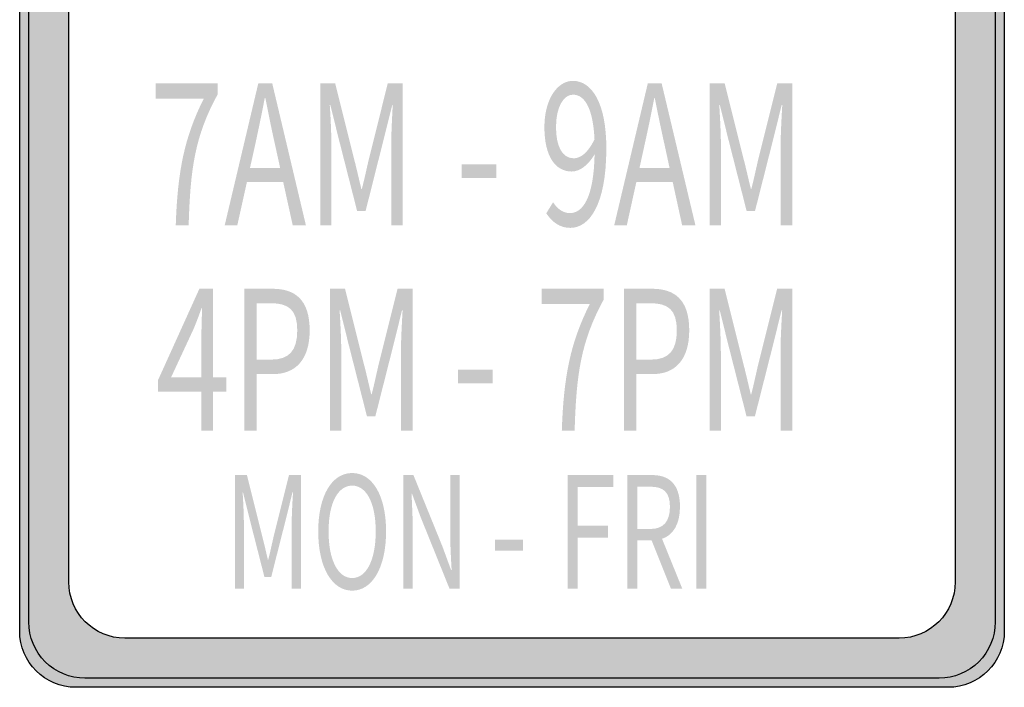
# Model space of a CAD drawing. Header units: inches. Extents: x -0.5 to 0.5, y -0.75 to 0.75.
# Tile 1 of 2: x -0.5 to 0.5, y -0.75 to -0.07. Entities that reach past the tile are written whole.
import ezdxf

# ---------------------------------------------------------------- set-up
doc = ezdxf.new("R2010")
doc.units = ezdxf.units.IN
doc.header["$MEASUREMENT"] = 0

msp = doc.modelspace()

# ---------------------------------------------------------------- hatches: boundary and pattern name
h = msp.add_hatch(color=7)
edge = h.paths.add_edge_path()
edge.add_line((-0.443, 0.7521), (0.443, 0.7521))
edge.add_spline(control_points=[(0.443, 0.7521), (0.4745, 0.7521), (0.5, 0.7266), (0.5, 0.6951)], knot_values=[0, 0, 0, 0, 1, 1, 1, 1], degree=3, periodic=0)
edge.add_line((0.5, 0.6951), (0.5, -0.6951))
edge.add_spline(control_points=[(0.5, -0.6951), (0.5, -0.7266), (0.4745, -0.7521), (0.443, -0.7521)], knot_values=[0, 0, 0, 0, 1, 1, 1, 1], degree=3, periodic=0)
edge.add_line((0.443, -0.7521), (-0.443, -0.7521))
edge.add_spline(control_points=[(-0.443, -0.7521), (-0.4745, -0.7521), (-0.5, -0.7266), (-0.5, -0.6951)], knot_values=[0, 0, 0, 0, 1, 1, 1, 1], degree=3, periodic=0)
edge.add_line((-0.5, -0.6951), (-0.5, 0.6951))
edge.add_spline(control_points=[(-0.5, 0.6951), (-0.5, 0.7102), (-0.494, 0.7247), (-0.4833, 0.7354), (-0.4726, 0.7461), (-0.4581, 0.7521), (-0.443, 0.7521)], knot_values=[0, 0, 0, 0, 1, 1, 1, 2, 2, 2, 2], degree=3, periodic=0)
edge = h.paths.add_edge_path(flags=0)
edge.add_line((-0.3932, 0.7022), (0.3931, 0.7022))
edge.add_spline(control_points=[(0.3931, 0.7022), (0.4083, 0.7022), (0.4227, 0.6962), (0.4334, 0.6855), (0.4441, 0.6748), (0.4501, 0.6603), (0.4501, 0.6452)], knot_values=[0, 0, 0, 0, 1, 1, 1, 2, 2, 2, 2], degree=3, periodic=0)
edge.add_line((0.4501, 0.6452), (0.4501, -0.6452))
edge.add_spline(control_points=[(0.4501, -0.6452), (0.4501, -0.6767), (0.4246, -0.7022), (0.3931, -0.7022)], knot_values=[0, 0, 0, 0, 1, 1, 1, 1], degree=3, periodic=0)
edge.add_line((0.3931, -0.7022), (-0.3932, -0.7022))
edge.add_spline(control_points=[(-0.3932, -0.7022), (-0.4246, -0.7022), (-0.4501, -0.6767), (-0.4501, -0.6452)], knot_values=[0, 0, 0, 0, 1, 1, 1, 1], degree=3, periodic=0)
edge.add_line((-0.4501, -0.6452), (-0.4501, 0.6452))
edge.add_spline(control_points=[(-0.4501, 0.6452), (-0.4501, 0.6603), (-0.4441, 0.6748), (-0.4334, 0.6855), (-0.4227, 0.6962), (-0.4083, 0.7022), (-0.3932, 0.7022)], knot_values=[0, 0, 0, 0, 1, 1, 1, 2, 2, 2, 2], degree=3, periodic=0)
h = msp.add_hatch(color=7)
edge = h.paths.add_edge_path()
edge.add_line((-0.3415, -0.2832), (-0.3284, -0.2832))
edge.add_spline(control_points=[(-0.3284, -0.2832), (-0.3267, -0.2268), (-0.3225, -0.1932), (-0.2988, -0.15)], knot_values=[0, 0, 0, 0, 1, 1, 1, 1], degree=3, periodic=0)
edge.add_line((-0.2988, -0.15), (-0.2988, -0.1392))
edge.add_line((-0.2988, -0.1392), (-0.362, -0.1392))
edge.add_line((-0.362, -0.1392), (-0.362, -0.1545))
edge.add_line((-0.362, -0.1545), (-0.313, -0.1545))
edge.add_spline(control_points=[(-0.313, -0.1545), (-0.3328, -0.1938), (-0.3397, -0.2286), (-0.3415, -0.2832)], knot_values=[0, 0, 0, 0, 1, 1, 1, 1], degree=3, periodic=0)
h = msp.add_hatch(color=7)
h.paths.add_polyline_path([(-0.2918, -0.2832), (-0.279, -0.2832), (-0.2692, -0.2392), (-0.2324, -0.2392), (-0.2227, -0.2832), (-0.2093, -0.2832), (-0.2435, -0.1392), (-0.2577, -0.1392), (-0.2918, -0.2832)])
edge = h.paths.add_edge_path(flags=0)
edge.add_line((-0.2661, -0.2249), (-0.2611, -0.2026))
edge.add_spline(control_points=[(-0.2611, -0.2026), (-0.2576, -0.1863), (-0.2543, -0.1708), (-0.2511, -0.1539)], knot_values=[0, 0, 0, 0, 1, 1, 1, 1], degree=3, periodic=0)
edge.add_line((-0.2511, -0.1539), (-0.2505, -0.1539))
edge.add_spline(control_points=[(-0.2505, -0.1539), (-0.2472, -0.1706), (-0.2441, -0.1863), (-0.2404, -0.2026)], knot_values=[0, 0, 0, 0, 1, 1, 1, 1], degree=3, periodic=0)
edge.add_line((-0.2404, -0.2026), (-0.2355, -0.2249))
edge.add_line((-0.2355, -0.2249), (-0.2661, -0.2249))
h = msp.add_hatch(color=7)
edge = h.paths.add_edge_path()
edge.add_line((-0.1948, -0.2832), (-0.1834, -0.2832))
edge.add_line((-0.1834, -0.2832), (-0.1834, -0.2034))
edge.add_spline(control_points=[(-0.1834, -0.2034), (-0.1834, -0.1911), (-0.1842, -0.1736), (-0.1851, -0.161)], knot_values=[0, 0, 0, 0, 1, 1, 1, 1], degree=3, periodic=0)
edge.add_line((-0.1851, -0.161), (-0.1845, -0.161))
edge.add_line((-0.1845, -0.161), (-0.1764, -0.1938))
edge.add_line((-0.1764, -0.1938), (-0.1573, -0.2687))
edge.add_line((-0.1573, -0.2687), (-0.1487, -0.2687))
edge.add_line((-0.1487, -0.2687), (-0.1298, -0.1938))
edge.add_line((-0.1298, -0.1938), (-0.1216, -0.161))
edge.add_line((-0.1216, -0.161), (-0.1211, -0.161))
edge.add_spline(control_points=[(-0.1211, -0.161), (-0.1218, -0.1736), (-0.1227, -0.1911), (-0.1227, -0.2034)], knot_values=[0, 0, 0, 0, 1, 1, 1, 1], degree=3, periodic=0)
edge.add_line((-0.1227, -0.2034), (-0.1227, -0.2832))
edge.add_line((-0.1227, -0.2832), (-0.1109, -0.2832))
edge.add_line((-0.1109, -0.2832), (-0.1109, -0.1392))
edge.add_line((-0.1109, -0.1392), (-0.1262, -0.1392))
edge.add_line((-0.1262, -0.1392), (-0.1454, -0.2162))
edge.add_spline(control_points=[(-0.1454, -0.2162), (-0.1478, -0.226), (-0.1498, -0.2363), (-0.1525, -0.2463)], knot_values=[0, 0, 0, 0, 1, 1, 1, 1], degree=3, periodic=0)
edge.add_line((-0.1525, -0.2463), (-0.153, -0.2463))
edge.add_spline(control_points=[(-0.153, -0.2463), (-0.1555, -0.2363), (-0.1577, -0.226), (-0.1603, -0.2162)], knot_values=[0, 0, 0, 0, 1, 1, 1, 1], degree=3, periodic=0)
edge.add_line((-0.1603, -0.2162), (-0.1796, -0.1392))
edge.add_line((-0.1796, -0.1392), (-0.1948, -0.1392))
edge.add_line((-0.1948, -0.1392), (-0.1948, -0.2832))
h = msp.add_hatch(color=7)
edge = h.paths.add_edge_path()
edge.add_spline(control_points=[(0.0592, -0.2858), (0.078, -0.2858), (0.0958, -0.2634), (0.0958, -0.205), (0.0958, -0.1592), (0.0812, -0.1366), (0.0618, -0.1366), (0.0461, -0.1366), (0.0329, -0.1553), (0.0329, -0.1834), (0.0329, -0.2131), (0.0439, -0.2286), (0.0607, -0.2286), (0.0691, -0.2286), (0.0778, -0.2217), (0.0839, -0.2111)], knot_values=[0, 0, 0, 0, 1, 1, 1, 2, 2, 2, 3, 3, 3, 4, 4, 4, 5, 5, 5, 5], degree=3, periodic=0)
edge.add_spline(control_points=[(0.0839, -0.2111), (0.083, -0.2557), (0.0717, -0.2708), (0.0588, -0.2708), (0.0522, -0.2708), (0.0461, -0.2667), (0.0417, -0.2598)], knot_values=[0, 0, 0, 0, 1, 1, 1, 2, 2, 2, 2], degree=3, periodic=0)
edge.add_line((0.0417, -0.2598), (0.0348, -0.271))
edge.add_spline(control_points=[(0.0348, -0.271), (0.0405, -0.2795), (0.0482, -0.2858), (0.0592, -0.2858)], knot_values=[0, 0, 0, 0, 1, 1, 1, 1], degree=3, periodic=0)
edge = h.paths.add_edge_path(flags=0)
edge.add_spline(control_points=[(0.0838, -0.196), (0.0771, -0.2097), (0.0695, -0.2152), (0.0628, -0.2152), (0.0508, -0.2152), (0.0447, -0.2026), (0.0447, -0.1834), (0.0447, -0.1635), (0.0522, -0.1506), (0.0619, -0.1506), (0.0747, -0.1506), (0.0824, -0.1663), (0.0838, -0.196)], knot_values=[0, 0, 0, 0, 1, 1, 1, 2, 2, 2, 3, 3, 3, 4, 4, 4, 4], degree=3, periodic=0)
h = msp.add_hatch(color=7)
h.paths.add_polyline_path([(0.1038, -0.2832), (0.1166, -0.2832), (0.1263, -0.2392), (0.1632, -0.2392), (0.1728, -0.2832), (0.1863, -0.2832), (0.152, -0.1392), (0.1379, -0.1392), (0.1038, -0.2832)])
edge = h.paths.add_edge_path(flags=0)
edge.add_line((0.1295, -0.2249), (0.1344, -0.2026))
edge.add_spline(control_points=[(0.1344, -0.2026), (0.138, -0.1863), (0.1413, -0.1708), (0.1445, -0.1539)], knot_values=[0, 0, 0, 0, 1, 1, 1, 1], degree=3, periodic=0)
edge.add_line((0.1445, -0.1539), (0.145, -0.1539))
edge.add_spline(control_points=[(0.145, -0.1539), (0.1483, -0.1706), (0.1515, -0.1863), (0.1552, -0.2026)], knot_values=[0, 0, 0, 0, 1, 1, 1, 1], degree=3, periodic=0)
edge.add_line((0.1552, -0.2026), (0.16, -0.2249))
edge.add_line((0.16, -0.2249), (0.1295, -0.2249))
h = msp.add_hatch(color=7)
edge = h.paths.add_edge_path()
edge.add_line((0.2007, -0.2832), (0.2122, -0.2832))
edge.add_line((0.2122, -0.2832), (0.2122, -0.2034))
edge.add_spline(control_points=[(0.2122, -0.2034), (0.2122, -0.1911), (0.2113, -0.1736), (0.2105, -0.161)], knot_values=[0, 0, 0, 0, 1, 1, 1, 1], degree=3, periodic=0)
edge.add_line((0.2105, -0.161), (0.2111, -0.161))
edge.add_line((0.2111, -0.161), (0.2192, -0.1938))
edge.add_line((0.2192, -0.1938), (0.2383, -0.2687))
edge.add_line((0.2383, -0.2687), (0.2468, -0.2687))
edge.add_line((0.2468, -0.2687), (0.2658, -0.1938))
edge.add_line((0.2658, -0.1938), (0.2739, -0.161))
edge.add_line((0.2739, -0.161), (0.2745, -0.161))
edge.add_spline(control_points=[(0.2745, -0.161), (0.2738, -0.1736), (0.2728, -0.1911), (0.2728, -0.2034)], knot_values=[0, 0, 0, 0, 1, 1, 1, 1], degree=3, periodic=0)
edge.add_line((0.2728, -0.2034), (0.2728, -0.2832))
edge.add_line((0.2728, -0.2832), (0.2847, -0.2832))
edge.add_line((0.2847, -0.2832), (0.2847, -0.1392))
edge.add_line((0.2847, -0.1392), (0.2694, -0.1392))
edge.add_line((0.2694, -0.1392), (0.2501, -0.2162))
edge.add_spline(control_points=[(0.2501, -0.2162), (0.2478, -0.226), (0.2457, -0.2363), (0.2431, -0.2463)], knot_values=[0, 0, 0, 0, 1, 1, 1, 1], degree=3, periodic=0)
edge.add_line((0.2431, -0.2463), (0.2426, -0.2463))
edge.add_spline(control_points=[(0.2426, -0.2463), (0.2401, -0.2363), (0.2379, -0.226), (0.2353, -0.2162)], knot_values=[0, 0, 0, 0, 1, 1, 1, 1], degree=3, periodic=0)
edge.add_line((0.2353, -0.2162), (0.216, -0.1392))
edge.add_line((0.216, -0.1392), (0.2007, -0.1392))
edge.add_line((0.2007, -0.1392), (0.2007, -0.2832))
for points in [[(-0.0512, -0.2351), (-0.016, -0.2351), (-0.016, -0.2213), (-0.0512, -0.2213), (-0.0512, -0.2351)], [(-0.0548, -0.4435), (-0.0195, -0.4435), (-0.0195, -0.4297), (-0.0548, -0.4297), (-0.0548, -0.4435)], [(0.0564, -0.6519), (0.0666, -0.6519), (0.0666, -0.6002), (0.0974, -0.6002), (0.0974, -0.5879), (0.0666, -0.5879), (0.0666, -0.5489), (0.1029, -0.5489), (0.1029, -0.5367), (0.0564, -0.5367), (0.0564, -0.6519)], [(0.1871, -0.6519), (0.1972, -0.6519), (0.1972, -0.5367), (0.1871, -0.5367), (0.1871, -0.6519)], [(-0.0172, -0.6134), (0.011, -0.6134), (0.011, -0.6024), (-0.0172, -0.6024), (-0.0172, -0.6134)]]:
    msp.add_hatch(color=7).paths.add_polyline_path(points)
h = msp.add_hatch(color=7)
h.paths.add_polyline_path([(-0.3154, -0.4916), (-0.3036, -0.4916), (-0.3036, -0.4519), (-0.2901, -0.4519), (-0.2901, -0.4376), (-0.3036, -0.4376), (-0.3036, -0.3476), (-0.3175, -0.3476), (-0.3594, -0.4401), (-0.3594, -0.4519), (-0.3154, -0.4519), (-0.3154, -0.4916)])
edge = h.paths.add_edge_path(flags=0)
edge.add_line((-0.3154, -0.4376), (-0.3463, -0.4376))
edge.add_line((-0.3463, -0.4376), (-0.3234, -0.3884))
edge.add_spline(control_points=[(-0.3234, -0.3884), (-0.3205, -0.3814), (-0.3177, -0.3741), (-0.3153, -0.3672)], knot_values=[0, 0, 0, 0, 1, 1, 1, 1], degree=3, periodic=0)
edge.add_line((-0.3153, -0.3672), (-0.3147, -0.3672))
edge.add_spline(control_points=[(-0.3147, -0.3672), (-0.315, -0.3745), (-0.3154, -0.3863), (-0.3154, -0.3934)], knot_values=[0, 0, 0, 0, 1, 1, 1, 1], degree=3, periodic=0)
edge.add_line((-0.3154, -0.3934), (-0.3154, -0.4376))
h = msp.add_hatch(color=7)
edge = h.paths.add_edge_path()
edge.add_line((-0.2719, -0.4916), (-0.2593, -0.4916))
edge.add_line((-0.2593, -0.4916), (-0.2593, -0.4342))
edge.add_line((-0.2593, -0.4342), (-0.2426, -0.4342))
edge.add_spline(control_points=[(-0.2426, -0.4342), (-0.2205, -0.4342), (-0.2055, -0.4203), (-0.2055, -0.3898), (-0.2055, -0.3584), (-0.2206, -0.3476), (-0.2432, -0.3476)], knot_values=[0, 0, 0, 0, 1, 1, 1, 2, 2, 2, 2], degree=3, periodic=0)
edge.add_line((-0.2432, -0.3476), (-0.2719, -0.3476))
edge.add_line((-0.2719, -0.3476), (-0.2719, -0.4916))
edge = h.paths.add_edge_path(flags=0)
edge.add_line((-0.2593, -0.4195), (-0.2593, -0.3623))
edge.add_line((-0.2593, -0.3623), (-0.2448, -0.3623))
edge.add_spline(control_points=[(-0.2448, -0.3623), (-0.2271, -0.3623), (-0.2181, -0.3688), (-0.2181, -0.3898), (-0.2181, -0.4105), (-0.2265, -0.4195), (-0.2443, -0.4195)], knot_values=[0, 0, 0, 0, 1, 1, 1, 2, 2, 2, 2], degree=3, periodic=0)
edge.add_line((-0.2443, -0.4195), (-0.2593, -0.4195))
h = msp.add_hatch(color=7)
edge = h.paths.add_edge_path()
edge.add_line((-0.1848, -0.4916), (-0.1734, -0.4916))
edge.add_line((-0.1734, -0.4916), (-0.1734, -0.4118))
edge.add_spline(control_points=[(-0.1734, -0.4118), (-0.1734, -0.3994), (-0.1743, -0.382), (-0.1751, -0.3694)], knot_values=[0, 0, 0, 0, 1, 1, 1, 1], degree=3, periodic=0)
edge.add_line((-0.1751, -0.3694), (-0.1745, -0.3694))
edge.add_line((-0.1745, -0.3694), (-0.1664, -0.4022))
edge.add_line((-0.1664, -0.4022), (-0.1473, -0.4771))
edge.add_line((-0.1473, -0.4771), (-0.1388, -0.4771))
edge.add_line((-0.1388, -0.4771), (-0.1198, -0.4022))
edge.add_line((-0.1198, -0.4022), (-0.1117, -0.3694))
edge.add_line((-0.1117, -0.3694), (-0.1111, -0.3694))
edge.add_spline(control_points=[(-0.1111, -0.3694), (-0.1118, -0.382), (-0.1128, -0.3994), (-0.1128, -0.4118)], knot_values=[0, 0, 0, 0, 1, 1, 1, 1], degree=3, periodic=0)
edge.add_line((-0.1128, -0.4118), (-0.1128, -0.4916))
edge.add_line((-0.1128, -0.4916), (-0.1009, -0.4916))
edge.add_line((-0.1009, -0.4916), (-0.1009, -0.3476))
edge.add_line((-0.1009, -0.3476), (-0.1162, -0.3476))
edge.add_line((-0.1162, -0.3476), (-0.1355, -0.4246))
edge.add_spline(control_points=[(-0.1355, -0.4246), (-0.1378, -0.4344), (-0.1399, -0.4446), (-0.1425, -0.4547)], knot_values=[0, 0, 0, 0, 1, 1, 1, 1], degree=3, periodic=0)
edge.add_line((-0.1425, -0.4547), (-0.143, -0.4547))
edge.add_spline(control_points=[(-0.143, -0.4547), (-0.1455, -0.4446), (-0.1477, -0.4344), (-0.1503, -0.4246)], knot_values=[0, 0, 0, 0, 1, 1, 1, 1], degree=3, periodic=0)
edge.add_line((-0.1503, -0.4246), (-0.1696, -0.3476))
edge.add_line((-0.1696, -0.3476), (-0.1848, -0.3476))
edge.add_line((-0.1848, -0.3476), (-0.1848, -0.4916))
h = msp.add_hatch(color=7)
edge = h.paths.add_edge_path()
edge.add_line((0.0506, -0.4916), (0.0636, -0.4916))
edge.add_spline(control_points=[(0.0636, -0.4916), (0.0653, -0.4352), (0.0696, -0.4016), (0.0932, -0.3584)], knot_values=[0, 0, 0, 0, 1, 1, 1, 1], degree=3, periodic=0)
edge.add_line((0.0932, -0.3584), (0.0932, -0.3476))
edge.add_line((0.0932, -0.3476), (0.0301, -0.3476))
edge.add_line((0.0301, -0.3476), (0.0301, -0.3629))
edge.add_line((0.0301, -0.3629), (0.0791, -0.3629))
edge.add_spline(control_points=[(0.0791, -0.3629), (0.0592, -0.4022), (0.0524, -0.437), (0.0506, -0.4916)], knot_values=[0, 0, 0, 0, 1, 1, 1, 1], degree=3, periodic=0)
h = msp.add_hatch(color=7)
edge = h.paths.add_edge_path()
edge.add_line((0.1136, -0.4916), (0.1262, -0.4916))
edge.add_line((0.1262, -0.4916), (0.1262, -0.4342))
edge.add_line((0.1262, -0.4342), (0.1429, -0.4342))
edge.add_spline(control_points=[(0.1429, -0.4342), (0.165, -0.4342), (0.18, -0.4203), (0.18, -0.3898), (0.18, -0.3584), (0.1649, -0.3476), (0.1423, -0.3476)], knot_values=[0, 0, 0, 0, 1, 1, 1, 2, 2, 2, 2], degree=3, periodic=0)
edge.add_line((0.1423, -0.3476), (0.1136, -0.3476))
edge.add_line((0.1136, -0.3476), (0.1136, -0.4916))
edge = h.paths.add_edge_path(flags=0)
edge.add_line((0.1262, -0.4195), (0.1262, -0.3623))
edge.add_line((0.1262, -0.3623), (0.1407, -0.3623))
edge.add_spline(control_points=[(0.1407, -0.3623), (0.1584, -0.3623), (0.1674, -0.3688), (0.1674, -0.3898), (0.1674, -0.4105), (0.159, -0.4195), (0.1412, -0.4195)], knot_values=[0, 0, 0, 0, 1, 1, 1, 2, 2, 2, 2], degree=3, periodic=0)
edge.add_line((0.1412, -0.4195), (0.1262, -0.4195))
h = msp.add_hatch(color=7)
edge = h.paths.add_edge_path()
edge.add_line((0.2007, -0.4916), (0.2121, -0.4916))
edge.add_line((0.2121, -0.4916), (0.2121, -0.4118))
edge.add_spline(control_points=[(0.2121, -0.4118), (0.2121, -0.3994), (0.2112, -0.382), (0.2104, -0.3694)], knot_values=[0, 0, 0, 0, 1, 1, 1, 1], degree=3, periodic=0)
edge.add_line((0.2104, -0.3694), (0.211, -0.3694))
edge.add_line((0.211, -0.3694), (0.2191, -0.4022))
edge.add_line((0.2191, -0.4022), (0.2382, -0.4771))
edge.add_line((0.2382, -0.4771), (0.2467, -0.4771))
edge.add_line((0.2467, -0.4771), (0.2657, -0.4022))
edge.add_line((0.2657, -0.4022), (0.2738, -0.3694))
edge.add_line((0.2738, -0.3694), (0.2744, -0.3694))
edge.add_spline(control_points=[(0.2744, -0.3694), (0.2737, -0.382), (0.2727, -0.3994), (0.2727, -0.4118)], knot_values=[0, 0, 0, 0, 1, 1, 1, 1], degree=3, periodic=0)
edge.add_line((0.2727, -0.4118), (0.2727, -0.4916))
edge.add_line((0.2727, -0.4916), (0.2846, -0.4916))
edge.add_line((0.2846, -0.4916), (0.2846, -0.3476))
edge.add_line((0.2846, -0.3476), (0.2693, -0.3476))
edge.add_line((0.2693, -0.3476), (0.25, -0.4246))
edge.add_spline(control_points=[(0.25, -0.4246), (0.2477, -0.4344), (0.2456, -0.4446), (0.243, -0.4547)], knot_values=[0, 0, 0, 0, 1, 1, 1, 1], degree=3, periodic=0)
edge.add_line((0.243, -0.4547), (0.2425, -0.4547))
edge.add_spline(control_points=[(0.2425, -0.4547), (0.24, -0.4446), (0.2378, -0.4344), (0.2352, -0.4246)], knot_values=[0, 0, 0, 0, 1, 1, 1, 1], degree=3, periodic=0)
edge.add_line((0.2352, -0.4246), (0.2159, -0.3476))
edge.add_line((0.2159, -0.3476), (0.2007, -0.3476))
edge.add_line((0.2007, -0.3476), (0.2007, -0.4916))
h = msp.add_hatch(color=7)
edge = h.paths.add_edge_path()
edge.add_line((-0.2814, -0.6519), (-0.2723, -0.6519))
edge.add_line((-0.2723, -0.6519), (-0.2723, -0.5881))
edge.add_spline(control_points=[(-0.2723, -0.5881), (-0.2723, -0.5782), (-0.2729, -0.5642), (-0.2736, -0.5541)], knot_values=[0, 0, 0, 0, 1, 1, 1, 1], degree=3, periodic=0)
edge.add_line((-0.2736, -0.5541), (-0.2732, -0.5541))
edge.add_line((-0.2732, -0.5541), (-0.2667, -0.5804))
edge.add_line((-0.2667, -0.5804), (-0.2514, -0.6403))
edge.add_line((-0.2514, -0.6403), (-0.2446, -0.6403))
edge.add_line((-0.2446, -0.6403), (-0.2294, -0.5804))
edge.add_line((-0.2294, -0.5804), (-0.2229, -0.5541))
edge.add_line((-0.2229, -0.5541), (-0.2224, -0.5541))
edge.add_spline(control_points=[(-0.2224, -0.5541), (-0.223, -0.5642), (-0.2238, -0.5782), (-0.2238, -0.5881)], knot_values=[0, 0, 0, 0, 1, 1, 1, 1], degree=3, periodic=0)
edge.add_line((-0.2238, -0.5881), (-0.2238, -0.6519))
edge.add_line((-0.2238, -0.6519), (-0.2143, -0.6519))
edge.add_line((-0.2143, -0.6519), (-0.2143, -0.5367))
edge.add_line((-0.2143, -0.5367), (-0.2265, -0.5367))
edge.add_line((-0.2265, -0.5367), (-0.2419, -0.5983))
edge.add_spline(control_points=[(-0.2419, -0.5983), (-0.2438, -0.6062), (-0.2454, -0.6143), (-0.2475, -0.6224)], knot_values=[0, 0, 0, 0, 1, 1, 1, 1], degree=3, periodic=0)
edge.add_line((-0.2475, -0.6224), (-0.248, -0.6224))
edge.add_spline(control_points=[(-0.248, -0.6224), (-0.2499, -0.6143), (-0.2517, -0.6062), (-0.2538, -0.5983)], knot_values=[0, 0, 0, 0, 1, 1, 1, 1], degree=3, periodic=0)
edge.add_line((-0.2538, -0.5983), (-0.2692, -0.5367))
edge.add_line((-0.2692, -0.5367), (-0.2814, -0.5367))
edge.add_line((-0.2814, -0.5367), (-0.2814, -0.6519))
h = msp.add_hatch(color=7)
edge = h.paths.add_edge_path()
edge.add_spline(control_points=[(-0.1623, -0.654), (-0.1421, -0.654), (-0.1279, -0.6308), (-0.1279, -0.5939), (-0.1279, -0.5569), (-0.1421, -0.5346), (-0.1623, -0.5346), (-0.1826, -0.5346), (-0.1968, -0.5569), (-0.1968, -0.5939), (-0.1968, -0.6308), (-0.1826, -0.654), (-0.1623, -0.654)], knot_values=[0, 0, 0, 0, 1, 1, 1, 2, 2, 2, 3, 3, 3, 4, 4, 4, 4], degree=3, periodic=0)
edge = h.paths.add_edge_path(flags=0)
edge.add_spline(control_points=[(-0.1623, -0.6412), (-0.1769, -0.6412), (-0.1863, -0.6227), (-0.1863, -0.5939), (-0.1863, -0.5651), (-0.1769, -0.5474), (-0.1623, -0.5474), (-0.1478, -0.5474), (-0.1384, -0.5651), (-0.1384, -0.5939), (-0.1384, -0.6227), (-0.1478, -0.6412), (-0.1623, -0.6412)], knot_values=[0, 0, 0, 0, 1, 1, 1, 2, 2, 2, 3, 3, 3, 4, 4, 4, 4], degree=3, periodic=0)
h = msp.add_hatch(color=7)
edge = h.paths.add_edge_path()
edge.add_line((-0.1104, -0.6519), (-0.1008, -0.6519))
edge.add_line((-0.1008, -0.6519), (-0.1008, -0.5914))
edge.add_spline(control_points=[(-0.1008, -0.5914), (-0.1008, -0.5793), (-0.1016, -0.567), (-0.102, -0.5554)], knot_values=[0, 0, 0, 0, 1, 1, 1, 1], degree=3, periodic=0)
edge.add_line((-0.102, -0.5554), (-0.1016, -0.5554))
edge.add_line((-0.1016, -0.5554), (-0.0929, -0.5791))
edge.add_line((-0.0929, -0.5791), (-0.0635, -0.6519))
edge.add_line((-0.0635, -0.6519), (-0.0531, -0.6519))
edge.add_line((-0.0531, -0.6519), (-0.0531, -0.5367))
edge.add_line((-0.0531, -0.5367), (-0.0627, -0.5367))
edge.add_line((-0.0627, -0.5367), (-0.0627, -0.5966))
edge.add_spline(control_points=[(-0.0627, -0.5966), (-0.0627, -0.6085), (-0.062, -0.6216), (-0.0613, -0.633)], knot_values=[0, 0, 0, 0, 1, 1, 1, 1], degree=3, periodic=0)
edge.add_line((-0.0613, -0.633), (-0.0619, -0.633))
edge.add_line((-0.0619, -0.633), (-0.0706, -0.6093))
edge.add_line((-0.0706, -0.6093), (-0.1001, -0.5367))
edge.add_line((-0.1001, -0.5367), (-0.1104, -0.5367))
edge.add_line((-0.1104, -0.5367), (-0.1104, -0.6519))
h = msp.add_hatch(color=7)
edge = h.paths.add_edge_path()
edge.add_line((0.1614, -0.6519), (0.1729, -0.6519))
edge.add_line((0.1729, -0.6519), (0.1524, -0.6014))
edge.add_spline(control_points=[(0.1524, -0.6014), (0.1633, -0.5977), (0.1706, -0.587), (0.1706, -0.5689), (0.1706, -0.545), (0.1588, -0.5367), (0.1424, -0.5367)], knot_values=[0, 0, 0, 0, 1, 1, 1, 2, 2, 2, 2], degree=3, periodic=0)
edge.add_line((0.1424, -0.5367), (0.1172, -0.5367))
edge.add_line((0.1172, -0.5367), (0.1172, -0.6519))
edge.add_line((0.1172, -0.6519), (0.1273, -0.6519))
edge.add_line((0.1273, -0.6519), (0.1273, -0.603))
edge.add_line((0.1273, -0.603), (0.1418, -0.603))
edge.add_line((0.1418, -0.603), (0.1614, -0.6519))
edge = h.paths.add_edge_path(flags=0)
edge.add_line((0.1273, -0.5914), (0.1273, -0.5485))
edge.add_line((0.1273, -0.5485), (0.1408, -0.5485))
edge.add_spline(control_points=[(0.1408, -0.5485), (0.1535, -0.5485), (0.1604, -0.5538), (0.1604, -0.5689), (0.1604, -0.584), (0.1535, -0.5914), (0.1408, -0.5914)], knot_values=[0, 0, 0, 0, 1, 1, 1, 2, 2, 2, 2], degree=3, periodic=0)
edge.add_line((0.1408, -0.5914), (0.1273, -0.5914))

# ---------------------------------------------------------------- linework, layer by layer
at = {"color": 7}
for points in [[(-0.5, -0.6951), (-0.5, 0.6951)], [(0.5, 0.6951), (0.5, -0.6951)], [(-0.4908, -0.6859), (-0.4908, 0.6859)], [(0.4908, 0.6859), (0.4908, -0.6859)], [(-0.4501, -0.6452), (-0.4501, 0.6452)], [(0.4501, 0.6452), (0.4501, -0.6452)], [(0.3931, -0.7022), (-0.3932, -0.7022)], [(0.4338, -0.7429), (-0.4338, -0.7429)], [(0.443, -0.7521), (-0.443, -0.7521)]]:
    msp.add_lwpolyline(points, dxfattribs=at)
for points in [[(-0.3932, -0.7022), (-0.4246, -0.7022), (-0.4501, -0.6767), (-0.4501, -0.6452)], [(0.4501, -0.6452), (0.4501, -0.6767), (0.4246, -0.7022), (0.3931, -0.7022)], [(-0.443, -0.7521), (-0.4745, -0.7521), (-0.5, -0.7266), (-0.5, -0.6951)], [(0.5, -0.6951), (0.5, -0.7266), (0.4745, -0.7521), (0.443, -0.7521)]]:
    msp.add_open_spline(points, degree=3, dxfattribs=at)
for points in [[(-0.4338, -0.7429), (-0.4489, -0.7429), (-0.4634, -0.7369), (-0.4741, -0.7262), (-0.4848, -0.7155), (-0.4908, -0.701), (-0.4908, -0.6859)], [(0.4908, -0.6859), (0.4908, -0.701), (0.4848, -0.7155), (0.4741, -0.7262), (0.4634, -0.7369), (0.4489, -0.7429), (0.4338, -0.7429)]]:
    msp.add_open_spline(points, degree=3, knots=[0, 0, 0, 0, 1, 1, 1, 2, 2, 2, 2], dxfattribs=at)

doc.saveas('drawing.dxf')
